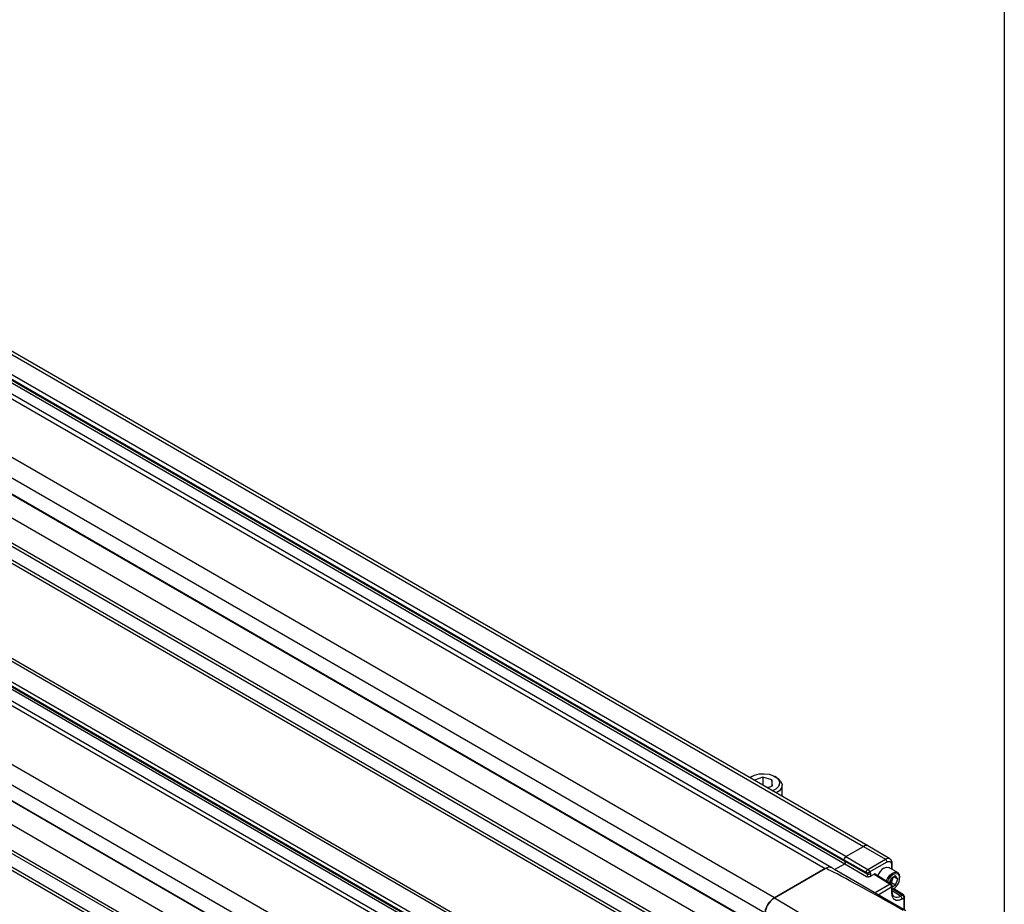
# Model space of a CAD drawing. Header units: millimetres. Extents: x 16 to 683, y 16 to 524.
# Tile 15 of 16: x 582 to 683, y 292 to 383. Entities that reach past the tile are written whole.
import ezdxf

# ---------------------------------------------------------------- set-up
doc = ezdxf.new("R2010")
doc.units = ezdxf.units.MM
doc.header["$LTSCALE"] = 2.5
doc.layers.add('TEXT', color=140, linetype='Continuous', lineweight=25)

msp = doc.modelspace()

# ---------------------------------------------------------------- linework, layer by layer
for p, q in [((321.06, 498.688), (668.185, 298.297)), ((668.64, 298.342), (321.514, 498.733)), ((319.103, 497.283), (666.229, 296.892)), ((319.213, 497.119), (666.338, 296.728)), ((666.369, 297.249), (319.244, 497.64)), ((317.123, 496.415), (664.248, 296.024)), ((664.93, 296.092), (317.805, 496.483)), ((319.128, 496.905), (666.253, 296.514)), ((659.04, 293.018), (311.915, 493.409)), ((310.957, 491.869), (658.082, 291.478)), ((310.835, 490.291), (657.96, 289.9)), ((310.963, 490.169), (658.088, 289.778)), ((660.327, 286.059), (313.201, 486.45)), ((657.96, 284.497), (310.835, 484.888)), ((658.088, 284.767), (310.963, 485.158)), ((310.957, 483.451), (658.082, 283.06)), ((311.233, 482.949), (658.358, 282.558)), ((311.915, 461.935), (659.04, 261.544)), ((310.957, 460.395), (658.082, 260.004)), ((657.96, 258.426), (310.835, 458.817)), ((658.088, 258.304), (310.963, 458.695)), ((637.57, 279.951), (329.982, 457.518)), ((660.327, 254.585), (313.201, 454.976)), ((641.508, 282.224), (341.952, 455.154)), ((641.774, 282.378), (342.218, 455.308)), ((310.963, 453.684), (658.088, 253.293)), ((639.312, 280.956), (339.995, 453.749)), ((639.225, 280.906), (340.104, 453.585)), ((340.116, 454.117), (639.692, 281.175)), ((310.835, 453.414), (657.96, 253.023)), ((637.97, 280.181), (338.186, 453.243)), ((638.997, 280.775), (340.02, 453.371)), ((310.957, 451.977), (658.082, 251.586)), ((311.233, 451.475), (658.358, 251.084)), ((656.716, 305.467), (656.534, 305.362)), ((657.846, 305.389), (656.989, 305.068)), ((658.781, 305.113), (657.846, 305.389)), ((657.846, 305.389), (657.846, 304.574)), ((658.835, 304.508), (658.781, 305.113)), ((658.781, 305.113), (658.781, 304.488)), ((659.266, 305.362), (659.084, 305.467)), ((658.329, 304.318), (658.244, 304.343)), ((658.304, 304.309), (658.835, 304.508)), ((659.832, 303.427), (659.832, 304.573)), ((666.369, 297.249), (668.185, 298.297)), ((666.369, 297.249), (668.185, 298.297)), ((668.185, 298.297), (670.436, 296.975)), ((670.88, 297.017), (668.642, 298.341)), ((666.369, 297.249), (668.62, 295.927)), ((668.62, 295.927), (670.436, 296.975)), ((659.037, 293.016), (664.248, 296.024)), ((664.248, 296.024), (659.04, 293.018)), ((665.164, 295.957), (664.93, 296.092)), ((665.223, 295.919), (666.253, 296.514)), ((666.229, 296.892), (668.497, 295.613)), ((666.229, 296.892), (666.338, 296.728)), ((666.229, 296.892), (666.338, 296.728)), ((666.253, 296.514), (668.505, 295.192)), ((666.338, 296.728), (668.606, 295.449)), ((668.813, 295.668), (670.596, 296.697)), ((671.678, 295.606), (670.786, 296.121)), ((671.058, 296.43), (671.058, 295.964)), ((671.125, 295.925), (671.125, 296.523)), ((672.54, 291.696), (665.203, 295.931)), ((668.606, 295.449), (668.497, 295.613)), ((668.813, 295.668), (668.906, 295.529)), ((668.915, 295.243), (669.262, 295.443)), ((669.262, 295.443), (670.907, 294.407)), ((671.027, 294.415), (669.371, 295.457)), ((671.007, 295.009), (670.825, 294.542)), ((671.47, 295.277), (671.007, 295.009)), ((671.169, 294.889), (671.275, 295.164)), ((671.702, 294.947), (671.301, 295.179)), ((671.702, 294.947), (671.47, 295.277)), ((671.47, 294.349), (671.702, 294.947)), ((671.889, 295.055), (671.889, 295.138)), ((670.907, 294.407), (669.375, 293.523)), ((669.695, 293.338), (671.066, 294.13)), ((670.894, 294.499), (671.053, 294.59)), ((671.024, 294.417), (671.027, 294.415)), ((671.053, 294.59), (671.169, 294.889)), ((671.053, 294.59), (671.47, 294.349)), ((671.066, 294.13), (671.066, 293.54)), ((671.133, 294.154), (671.47, 294.349)), ((671.133, 293.633), (671.133, 294.223)), ((671.166, 293.886), (671.239, 293.927)), ((672.288, 293.316), (671.277, 293.951)), ((659.037, 293.016), (664.818, 289.614)), ((671.983, 293.196), (671.133, 293.722)), ((671.133, 293.636), (671.133, 293.633)), ((671.228, 293.899), (672.172, 293.306)), ((672.172, 293.306), (671.983, 293.196)), ((672.138, 292.921), (672.328, 293.031)), ((672.285, 293.317), (672.288, 293.316)), ((672.328, 293.031), (672.328, 291.819)), ((672.394, 291.78), (672.394, 293.123))]:
    msp.add_line(p, q)
at = {"flags": 128}
for points in [[(656.526, 305.336), (656.599, 305.392), (656.989, 305.594)], [(656.989, 305.594), (657.467, 305.717), (657.988, 305.749), (658.501, 305.686), (658.954, 305.534), (659.305, 305.309), (659.517, 305.033), (659.572, 304.732), (659.463, 304.437), (659.2, 304.175), (658.856, 303.99)], [(659.266, 305.362), (659.438, 305.248), (659.714, 304.957), (659.829, 304.631), (659.773, 304.3), (659.55, 303.994), (659.239, 303.769)], [(670.274, 296.071), (670.551, 296.167), (670.786, 296.121)], [(670.523, 294.732), (670.655, 295.016), (670.889, 295.332), (671.166, 295.556), (671.443, 295.652), (671.678, 295.606), (671.834, 295.426), (671.889, 295.138)], [(670.648, 294.654), (670.778, 294.945), (670.989, 295.229), (671.239, 295.43), (671.488, 295.517), (671.699, 295.476), (671.84, 295.314), (671.889, 295.055)], [(671.166, 293.886), (671.166, 293.885), (671.133, 293.867)]]:
    msp.add_lwpolyline(points, dxfattribs=at)
for centre, radius, start, end in [((668.449, 297.951), 0.435, 63.53137, 127.30458), ((668.451, 297.926), 0.457, 65.69288, 125.61758), ((666.515, 296.985), 0.301, 119.01799, 198.00011), ((666.515, 296.985), 0.301, 119.01799, 198.00011), ((670.692, 296.639), 0.422, 63.97677, 127.2601), ((670.246, 296.681), 0.35, 2.6294, 57.08191), ((664.646, 295.477), 0.677, 65.26199, 126.04847), ((664.646, 295.476), 0.678, 65.30813, 126.00233), ((666.166, 296.672), 0.181, 299.01799, 18.00011), ((666.166, 296.672), 0.181, 299.01799, 18.00011), ((671.136, 294.736), 1.589, 122.86328, 159.80041), ((671.013, 296.533), 0.112, 293.72933, 354.93261), ((668.399, 295.382), 0.218, 299.01799, 18.00011), ((668.706, 295.678), 0.25, 246.44176, 323.17506), ((670.563, 295.074), 1.326, 295.43703, 359.1683), ((670.472, 295.17), 0.751, 338.06198, 357.23792), ((670.32, 295.208), 0.907, 308.84424, 339.37497), ((670.974, 294.307), 0.121, 65.38796, 123.52497), ((670.906, 294.223), 0.227, 0.08478, 57.80928), ((660.192, 291.233), 2.124, 122.8418, 173.39588), ((671.021, 293.643), 0.112, 293.82084, 354.85902), ((671.61, 293.684), 0.614, 242.70064, 307.38662), ((671.788, 292.905), 0.351, 2.6952, 56.14996), ((672.239, 293.212), 0.115, 66.32758, 125.42209), ((672.167, 293.123), 0.227, 0.13453, 57.86574)]:
    msp.add_arc(centre, radius, start, end)
msp.add_ellipse((774.764, 231.111), major_axis=(110.519, -64.91), ratio=0.0075566, start_param=2.7630563, end_param=3.1373041)
for points, knots in [([(671.125, 296.523), (671.121, 296.581), (671.112, 296.718), (671.034, 296.902), (670.923, 296.98), (670.874, 297.015)], [0, 0, 0, 0, 0.2898932, 0.6862026, 1, 1, 1, 1]), ([(670.596, 296.697), (670.608, 296.704), (670.632, 296.717), (670.667, 296.733), (670.703, 296.745), (670.737, 296.754), (670.771, 296.759), (670.804, 296.761), (670.835, 296.759), (670.871, 296.753), (670.91, 296.738), (670.95, 296.714), (670.984, 296.681), (671.013, 296.637), (671.048, 296.562), (671.054, 296.484), (671.058, 296.43)], [0, 0, 0, 0, 0.049534, 0.0990683, 0.1486033, 0.1981392, 0.2476764, 0.2972152, 0.3467559, 0.3962989, 0.4741936, 0.5528972, 0.6337945, 0.7082968, 0.8013896, 1, 1, 1, 1]), ([(668.497, 295.613), (668.485, 295.631), (668.479, 295.656), (668.48, 295.713), (668.486, 295.745), (668.511, 295.808), (668.529, 295.838), (668.572, 295.891), (668.596, 295.912), (668.62, 295.927)], [0, 0, 0, 0, 0.25, 0.25, 0.5, 0.5, 0.75, 0.75, 1, 1, 1, 1]), ([(668.497, 295.613), (668.503, 295.61), (668.514, 295.605), (668.538, 295.596), (668.57, 295.59), (668.612, 295.589), (668.659, 295.595), (668.702, 295.607), (668.745, 295.625), (668.78, 295.645), (668.803, 295.661), (668.813, 295.668)], [0, 0, 0, 0, 0.0683562, 0.1250206, 0.2493447, 0.3730906, 0.4965557, 0.6549822, 0.7449836, 0.8835704, 1, 1, 1, 1]), ([(668.505, 295.192), (668.524, 295.191), (668.557, 295.189), (668.609, 295.187), (668.659, 295.187), (668.712, 295.189), (668.765, 295.195), (668.818, 295.204), (668.87, 295.22), (668.9, 295.235), (668.915, 295.243)], [0, 0, 0, 0, 0.1331662, 0.2315717, 0.3566973, 0.4758437, 0.5984192, 0.7270257, 0.8611888, 1, 1, 1, 1]), ([(668.62, 295.927), (668.628, 295.922), (668.642, 295.913), (668.663, 295.896), (668.682, 295.878), (668.699, 295.86), (668.714, 295.842), (668.727, 295.825), (668.748, 295.797), (668.773, 295.756), (668.797, 295.707), (668.808, 295.681), (668.813, 295.668)], [0, 0, 0, 0, 0.0870843, 0.1687856, 0.2451132, 0.3160789, 0.3816979, 0.44199, 0.4969808, 0.6774483, 0.8447623, 1, 1, 1, 1]), ([(668.915, 295.243), (668.918, 295.252), (668.924, 295.271), (668.93, 295.299), (668.935, 295.325), (668.94, 295.361), (668.942, 295.412), (668.935, 295.464), (668.922, 295.5), (668.913, 295.518), (668.908, 295.526), (668.906, 295.529)], [0, 0, 0, 0, 0.0836289, 0.1672676, 0.2509268, 0.3189732, 0.5002244, 0.7506151, 0.874587, 0.9576903, 1, 1, 1, 1]), ([(669.378, 295.452), (669.372, 295.456), (669.358, 295.464), (669.331, 295.466), (669.298, 295.461), (669.274, 295.449), (669.262, 295.443)], [0, 0, 0, 0, 0.1960652, 0.4540865, 0.7220645, 1, 1, 1, 1]), ([(671.066, 294.13), (671.066, 294.178), (671.049, 294.236), (670.99, 294.339), (670.949, 294.383), (670.907, 294.407)], [0, 0, 0, 0, 0.5, 0.5, 1, 1, 1, 1]), ([(671.066, 294.13), (671.084, 294.143), (671.119, 294.169), (671.138, 294.205), (671.132, 294.222), (671.132, 294.223)], [0, 0, 0, 0, 0.4870105, 0.974021, 1, 1, 1, 1]), ([(658.079, 291.476), (658.086, 291.547), (658.098, 291.62), (658.131, 291.769), (658.154, 291.844), (658.208, 291.996), (658.239, 292.071), (658.311, 292.219), (658.351, 292.292), (658.438, 292.433), (658.485, 292.5), (658.585, 292.628), (658.638, 292.689), (658.748, 292.8), (658.804, 292.851), (658.919, 292.942), (658.978, 292.982), (659.037, 293.016)], [0, 0, 0, 0, 0.125, 0.125, 0.25, 0.25, 0.375, 0.375, 0.5, 0.5, 0.625, 0.625, 0.75, 0.75, 0.875, 0.875, 1, 1, 1, 1]), ([(671.066, 293.54), (671.067, 293.518), (671.067, 293.474), (671.072, 293.411), (671.08, 293.349), (671.091, 293.29), (671.105, 293.233), (671.121, 293.179), (671.147, 293.112), (671.185, 293.038), (671.241, 292.96), (671.305, 292.895), (671.379, 292.844), (671.46, 292.806), (671.578, 292.774), (671.736, 292.771), (671.904, 292.811), (672.025, 292.861), (672.092, 292.895), (672.126, 292.914), (672.138, 292.921)], [0, 0, 0, 0, 0.0342973, 0.0685946, 0.1028919, 0.1371892, 0.1714865, 0.2057838, 0.2400811, 0.305071, 0.3700648, 0.4351241, 0.5001663, 0.5654918, 0.6301547, 0.7600755, 0.8799368, 0.9396841, 0.9770699, 1, 1, 1, 1]), ([(671.327, 293.142), (671.283, 293.18), (671.199, 293.249), (671.139, 293.453), (671.134, 293.593), (671.133, 293.633)], [0, 0, 0, 0, 0.4512347, 0.8408828, 1, 1, 1, 1]), ([(672.172, 293.306), (672.18, 293.3), (672.196, 293.29), (672.219, 293.27), (672.241, 293.246), (672.263, 293.218), (672.283, 293.185), (672.302, 293.148), (672.316, 293.109), (672.325, 293.069), (672.327, 293.044), (672.328, 293.031)], [0, 0, 0, 0, 0.094468, 0.1888008, 0.286268, 0.3894571, 0.5001495, 0.617121, 0.7500838, 0.8573929, 1, 1, 1, 1]), ([(672.394, 293.124), (672.394, 293.123), (672.4, 293.106), (672.381, 293.071), (672.345, 293.044), (672.328, 293.031)], [0, 0, 0, 0, 0.0103349, 0.5051675, 1, 1, 1, 1])]:
    msp.add_open_spline(points, degree=3, knots=knots)
at = {"layer": 'TEXT'}
msp.add_line((682.625, 523.875), (682.625, 15.875), dxfattribs=at)

doc.saveas('drawing.dxf')
